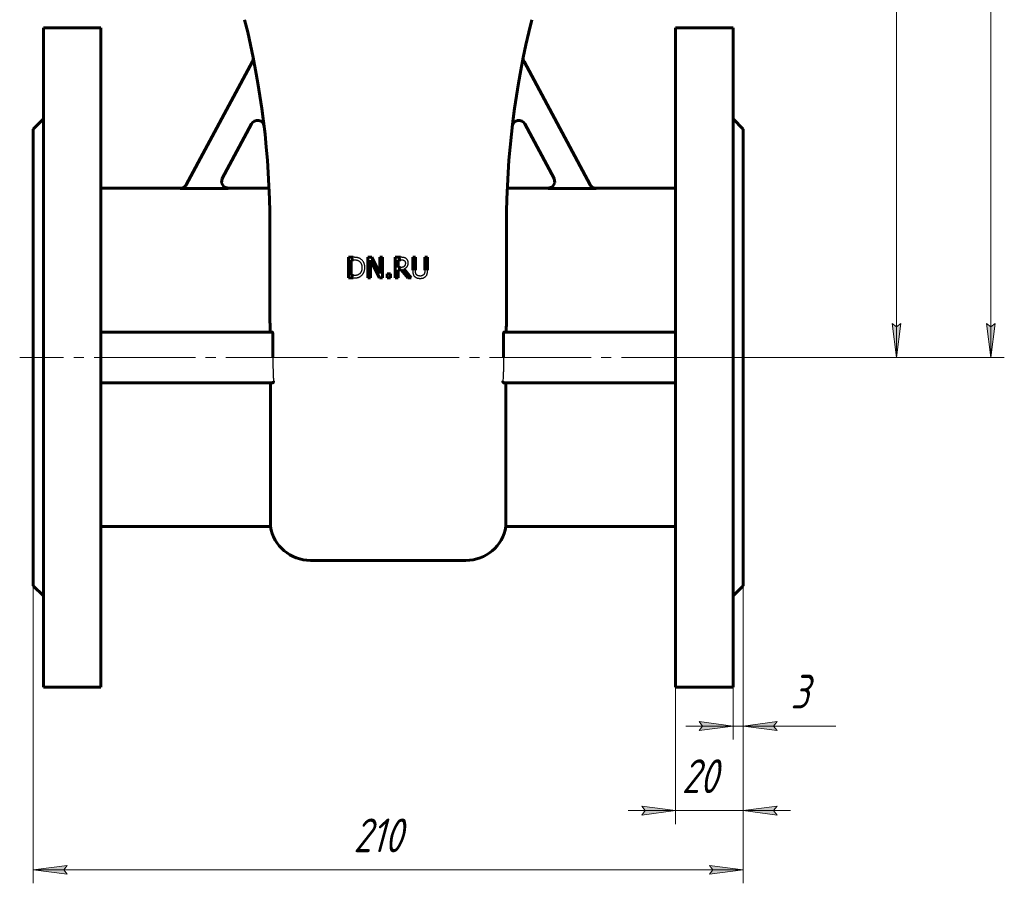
# Model space of a CAD drawing. Header units: millimetres. Extents: x 0 to 596, y 0 to 420.
# Tile 3 of 10: x 128 to 274, y 111 to 239. Entities that reach past the tile are written whole.
import ezdxf

# ---------------------------------------------------------------- set-up
doc = ezdxf.new("R2010")
doc.units = ezdxf.units.MM
for name, pattern in [('K5LT-1', [0]), ('K5LT_AXLED', [19.5, 15, -1.5, 1.5, -1.5]), ('K5LT_BASIC', [0]), ('K5LT_THIN', [0])]:
    doc.linetypes.add(name, pattern=pattern)
doc.layers.add('Системный слой', color=7, linetype='Continuous')
doc.layers.add('Системный слой (1)', color=7, linetype='Continuous', true_color=0x6c6c6c)
doc.styles.add('KDIMTEXTSTYLE', font='txt', dxfattribs={"width": 0.96, "oblique": 15, "height": 5})
doc.styles.add('KTEXTSTYLE', font='txt', dxfattribs={"width": 0.96, "height": 5})
doc.dimstyles.new('KDIMSTYLE (0.50)', dxfattribs={"dimtxt": 5, "dimasz": 1, "dimexe": 2, "dimexo": 0, "dimgap": 1, "dimtad": 1, "dimlfac": 2, "dimtxsty": 'KDIMTEXTSTYLE', "dimsah": 1, "dimcen": 0, "dimdle": 1, "dimadec": 0, "dimazin": 0, "dimtfac": 0.667, "dimtmove": 0, "dimatfit": 3, "dimfxl": 1, "dimtvp": 1, "dimtolj": 1, "dimtzin": 0, "dimarcsym": 0})

# ---------------------------------------------------------------- blocks, each defined once
blk = doc.blocks.new('U1')
at = {"layer": 'Системный слой (1)', "color": 143, "linetype": 'K5LT_BASIC', "lineweight": 60, "true_color": 0x33acca}
for p, q in [((157.98, 215.66), (157.88, 215)), ((157.88, 215), (158.23, 214.42)), ((158.23, 214.42), (158.86, 214.19))]:
    blk.add_line(p, q, dxfattribs=at)
blk = doc.blocks.new('U3')
at = {"layer": 'Системный слой (1)', "color": 143, "linetype": 'K5LT_BASIC', "lineweight": 60, "true_color": 0x33acca}
for p, q in [((207.07, 215.66), (207.17, 215)), ((206.82, 214.42), (206.19, 214.19)), ((207.17, 215), (206.82, 214.42))]:
    blk.add_line(p, q, dxfattribs=at)
blk = doc.blocks.new('U8')
at = {"layer": 'Системный слой (1)', "color": 143, "linetype": 'K5LT_BASIC', "lineweight": 60, "true_color": 0x33acca}
for p, q in [((151.78, 214.19), (140.03, 214.19)), ((164.91, 214.19), (158.86, 214.19))]:
    blk.add_line(p, q, dxfattribs=at)
blk = doc.blocks.new('U11')
at = {"layer": 'Системный слой (1)', "color": 143, "linetype": 'K5LT_BASIC', "lineweight": 60, "true_color": 0x33acca}
for p, q in [((206.19, 214.19), (200.14, 214.19)), ((225.03, 214.19), (213.27, 214.19))]:
    blk.add_line(p, q, dxfattribs=at)
blk = doc.blocks.new('D0')
at = {"layer": 'Системный слой (1)'}
for points in [[(134.53, 113.45), (135.03, 114.1), (130.03, 113.45), (135.03, 112.79)], [(235.03, 113.45), (230.03, 114.1), (230.53, 113.45), (230.03, 112.79)]]:
    blk.add_hatch(color=7, dxfattribs=at).paths.add_polyline_path(points)
at = {"layer": 'Системный слой (1)', "color": 7, "linetype": 'K5LT_THIN', "lineweight": 18, "true_color": 0xffffff}
for p, q in [((130.03, 155.44), (130.03, 111.45)), ((235.03, 155.44), (235.03, 111.45)), ((130.03, 113.45), (135.03, 114.1)), ((135.03, 114.1), (134.53, 113.45)), ((230.53, 113.45), (230.03, 114.1)), ((230.03, 114.1), (235.03, 113.45)), ((135.03, 112.79), (130.03, 113.45)), ((130.03, 113.45), (235.03, 113.45)), ((134.53, 113.45), (135.03, 112.79)), ((235.03, 113.45), (230.03, 112.79)), ((230.03, 112.79), (230.53, 113.45))]:
    blk.add_line(p, q, dxfattribs=at)
blk.add_wipeout([(177.38, 114.45), (177.38, 121.83), (187.26, 121.83), (187.26, 114.45)]).dxf.layer = 'Системный слой (1)'
at = {"layer": 'Системный слой (1)', "color": 7, "insert": (177.38, 121.03), "char_height": 5, "attachment_point": 1, "style": 'KTEXTSTYLE'}
blk.add_mtext('\\fArial|b0|c204|p34;\\H5.0;\\W1.000;\\Q15;\\fGOST Type AU|b0|i0|c204|p34;\\Q15;\\W0.960;210', dxfattribs=at)
blk = doc.blocks.new('KDIMARROW_01')
at = {"layer": 'Системный слой'}
blk.add_hatch(color=0, dxfattribs=at).paths.add_polyline_path([(-5, -0.66), (0, 0), (-5, 0.66), (-4.5, 0)])
at = {"layer": 'Системный слой', "color": 0, "linetype": 'K5LT_THIN', "lineweight": 18}
for p, q in [((-4.5, 0), (-5, 0.66)), ((-5, 0.66), (0, 0)), ((0, 0), (-5, -0.66)), ((-5, -0.66), (-4.5, 0))]:
    blk.add_line(p, q, dxfattribs=at)
at = {"layer": 'Системный слой (1)', "color": 0, "linetype": 'K5LT_THIN', "lineweight": 18}
blk.add_line((176.97, 57.12), (176.47, 57.12), dxfattribs=at)
blk = doc.blocks.new('D1')
at = {"layer": 'Системный слой (1)'}
for points in [[(220.03, 121.54), (225.03, 122.19), (220.03, 122.85), (220.53, 122.19)], [(239.53, 122.19), (240.03, 122.85), (235.03, 122.19), (240.03, 121.54)]]:
    blk.add_hatch(color=7, dxfattribs=at).paths.add_polyline_path(points)
at = {"layer": 'Системный слой (1)', "color": 7, "linetype": 'K5LT_THIN', "lineweight": 18, "true_color": 0xffffff}
for p, q in [((235.03, 155.44), (235.03, 120.19)), ((225.03, 140.44), (225.03, 120.19)), ((225.03, 122.19), (220.03, 122.85)), ((220.03, 122.85), (220.53, 122.19)), ((240.03, 122.85), (235.03, 122.19)), ((239.53, 122.19), (240.03, 122.85)), ((225.03, 122.19), (218.03, 122.19)), ((220.53, 122.19), (220.03, 121.54)), ((220.03, 121.54), (225.03, 122.19)), ((225.03, 122.19), (235.03, 122.19)), ((235.03, 122.19), (240.03, 121.54)), ((235.03, 122.19), (242.03, 122.19)), ((240.03, 121.54), (239.53, 122.19))]:
    blk.add_line(p, q, dxfattribs=at)
blk.add_wipeout([(225.94, 123.19), (225.94, 130.58), (233.78, 130.58), (233.78, 123.19)]).dxf.layer = 'Системный слой (1)'
at = {"layer": 'Системный слой (1)', "color": 7, "insert": (225.94, 129.78), "char_height": 5, "attachment_point": 1, "style": 'KTEXTSTYLE'}
blk.add_mtext('\\fArial|b0|c204|p34;\\H5.0;\\W1.000;\\Q15;\\fGOST Type AU|b0|i0|c204|p34;\\Q15;\\W0.960;20', dxfattribs=at)
blk = doc.blocks.new('D2')
at = {"layer": 'Системный слой (1)'}
for points in [[(228.53, 134.03), (233.53, 134.69), (228.53, 135.35), (229.03, 134.69)], [(239.53, 134.69), (240.03, 135.35), (235.03, 134.69), (240.03, 134.03)]]:
    blk.add_hatch(color=7, dxfattribs=at).paths.add_polyline_path(points)
at = {"layer": 'Системный слой (1)', "color": 7, "linetype": 'K5LT_THIN', "lineweight": 18, "true_color": 0xffffff}
for p, q in [((235.03, 155.44), (235.03, 132.69)), ((233.53, 140.44), (233.53, 132.69)), ((233.53, 134.69), (226.53, 134.69)), ((233.53, 134.69), (228.53, 135.35)), ((228.53, 135.35), (229.03, 134.69)), ((229.03, 134.69), (228.53, 134.03)), ((228.53, 134.03), (233.53, 134.69)), ((233.53, 134.69), (235.03, 134.69)), ((240.03, 135.35), (235.03, 134.69)), ((235.03, 134.69), (240.03, 134.03)), ((235.03, 134.69), (242.03, 134.69)), ((235.03, 134.69), (240.02, 134.69)), ((239.53, 134.69), (240.03, 135.35)), ((240.03, 134.03), (239.53, 134.69)), ((240.02, 134.69), (248.75, 134.69))]:
    blk.add_line(p, q, dxfattribs=at)
blk.add_wipeout([(242.02, 135.69), (242.02, 143.07), (246.56, 143.07), (246.56, 135.69)]).dxf.layer = 'Системный слой (1)'
at = {"layer": 'Системный слой (1)', "color": 7, "insert": (242.02, 142.28), "char_height": 5, "attachment_point": 1, "style": 'KTEXTSTYLE'}
blk.add_mtext('\\fArial|b0|c204|p34;\\H5.0;\\W1.000;\\Q15;\\fGOST Type AU|b0|i0|c204|p34;\\Q15;\\W0.960;3', dxfattribs=at)
blk = doc.blocks.new('D4')
at = {"layer": 'Системный слой (1)'}
for points in [[(258.35, 358.69), (257.7, 363.69), (257.04, 358.69), (257.7, 359.19)], [(257.7, 189.19), (258.35, 194.19), (257.7, 193.69), (257.04, 194.19)]]:
    blk.add_hatch(color=7, dxfattribs=at).paths.add_polyline_path(points)
at = {"layer": 'Системный слой (1)', "color": 7, "linetype": 'K5LT_THIN', "lineweight": 18, "true_color": 0xffffff}
for p, q in [((190.96, 363.69), (259.7, 363.69)), ((257.04, 358.69), (257.7, 363.69)), ((257.7, 363.69), (258.35, 358.69)), ((257.7, 363.69), (257.7, 189.19)), ((257.7, 359.19), (257.04, 358.69)), ((258.35, 358.69), (257.7, 359.19)), ((257.7, 189.19), (257.04, 194.19)), ((257.04, 194.19), (257.7, 193.69)), ((257.7, 193.69), (258.35, 194.19)), ((258.35, 194.19), (257.7, 189.19)), ((235.03, 189.19), (259.7, 189.19))]:
    blk.add_line(p, q, dxfattribs=at)
blk.add_wipeout([(256.7, 260.22), (249.31, 260.22), (249.31, 270.73), (256.7, 270.73)]).dxf.layer = 'Системный слой (1)'
at = {"layer": 'Системный слой (1)', "color": 7, "insert": (250.11, 260.22), "char_height": 5, "attachment_point": 1, "rotation": 90, "style": 'KTEXTSTYLE'}
blk.add_mtext('\\fArial|b0|c204|p34;\\H5.0;\\W1.000;\\Q15;\\fGOST Type AU|b0|i0|c204|p34;\\Q15;\\W0.960;349', dxfattribs=at)
blk = doc.blocks.new('D5')
at = {"layer": 'Системный слой (1)'}
for points in [[(272.3, 398.69), (271.65, 403.69), (270.99, 398.69), (271.65, 399.19)], [(271.65, 189.19), (272.3, 194.19), (271.65, 193.69), (270.99, 194.19)]]:
    blk.add_hatch(color=7, dxfattribs=at).paths.add_polyline_path(points)
at = {"layer": 'Системный слой (1)', "color": 7, "linetype": 'K5LT_THIN', "lineweight": 18, "true_color": 0xffffff}
for p, q in [((187.03, 403.69), (273.65, 403.69)), ((270.99, 398.69), (271.65, 403.69)), ((271.65, 403.69), (272.3, 398.69)), ((271.65, 189.19), (271.65, 403.69)), ((271.65, 399.19), (270.99, 398.69)), ((272.3, 398.69), (271.65, 399.19)), ((271.65, 189.19), (270.99, 194.19)), ((270.99, 194.19), (271.65, 193.69)), ((271.65, 193.69), (272.3, 194.19)), ((272.3, 194.19), (271.65, 189.19)), ((235.03, 189.19), (273.65, 189.19))]:
    blk.add_line(p, q, dxfattribs=at)
blk.add_wipeout([(270.65, 260.58), (263.26, 260.58), (263.26, 271.35), (270.65, 271.35)]).dxf.layer = 'Системный слой (1)'
at = {"layer": 'Системный слой (1)', "color": 7, "insert": (264.06, 260.58), "char_height": 5, "attachment_point": 1, "rotation": 90, "style": 'KTEXTSTYLE'}
blk.add_mtext('\\fArial|b0|c204|p34;\\H5.0;\\W1.000;\\Q15;\\fGOST Type AU|b0|i0|c204|p34;\\Q15;\\W0.960;429', dxfattribs=at)

msp = doc.modelspace()

# ---------------------------------------------------------------- linework, layer by layer
at = {"layer": 'Системный слой (1)', "color": 143, "linetype": 'K5LT_BASIC', "lineweight": 60, "true_color": 0x33acca}
for p, q in [((131.5263, 237.9404), (140.0263, 237.9404)), ((131.5263, 237.9404), (131.5263, 140.4404)), ((140.0263, 237.9404), (140.0263, 140.4404)), ((225.0263, 237.9404), (225.0263, 140.4404)), ((233.5263, 237.9404), (225.0263, 237.9404)), ((233.5263, 237.9404), (233.5263, 140.4404)), ((152.644, 214.6873), (162.4414, 232.9358)), ((212.4087, 214.6873), (202.6113, 232.9358)), ((131.5263, 224.4404), (130.0263, 222.9404)), ((235.0263, 222.9404), (233.5263, 224.4404)), ((130.0263, 222.9404), (130.0263, 155.4404)), ((162.3023, 223.7093), (157.9665, 215.6334)), ((202.7503, 223.7093), (207.0862, 215.6334)), ((235.0263, 222.9404), (235.0263, 155.4404)), ((151.7616, 214.1591), (158.8462, 214.1591)), ((213.291, 214.1591), (206.2064, 214.1591)), ((165.0263, 196.1904), (165.0263, 208.8022)), ((200.0263, 196.1904), (200.0263, 208.8022)), ((176.6647, 203.9911), (176.6647, 200.9411)), ((177.3592, 203.9911), (176.6647, 203.9911)), ((179.5095, 203.9911), (179.5095, 200.9411)), ((180.0854, 203.9911), (179.5095, 203.9911)), ((181.3138, 201.5763), (180.0854, 203.9911)), ((181.3138, 203.9911), (181.3138, 201.5763)), ((181.692, 203.9911), (181.3138, 203.9911)), ((181.692, 200.9411), (181.692, 203.9911)), ((184.3663, 203.9911), (183.5803, 203.9911)), ((183.5803, 203.9911), (183.5803, 200.9411)), ((186.1459, 203.9911), (186.1459, 202.0879)), ((186.5512, 203.9911), (186.1459, 203.9911)), ((186.5512, 202.0879), (186.5512, 203.9911)), ((187.9477, 203.9911), (187.9477, 202.078)), ((188.353, 203.9911), (187.9477, 203.9911)), ((188.353, 202.0879), (188.353, 203.9911)), ((177.07, 203.6401), (177.379, 203.6401)), ((177.07, 201.292), (177.07, 203.6401)), ((179.8877, 200.9411), (179.8877, 203.5709)), ((179.8877, 203.5709), (181.2372, 200.9411)), ((183.9857, 202.4933), (183.9857, 203.6401)), ((183.9857, 203.6401), (184.3885, 203.6401)), ((184.3416, 202.4933), (183.9857, 202.4933)), ((177.379, 201.292), (177.07, 201.292)), ((182.389, 201.5244), (182.389, 200.9411)), ((182.8784, 201.5244), (182.389, 201.5244)), ((182.8784, 200.9411), (182.8784, 201.5244)), ((183.9857, 202.1546), (184.4503, 202.1546)), ((183.9857, 200.9411), (183.9857, 202.1546)), ((184.4503, 202.1546), (185.4143, 200.9411)), ((185.9407, 200.9411), (184.8557, 202.2683)), ((176.6647, 200.9411), (177.3666, 200.9411)), ((179.5095, 200.9411), (179.8877, 200.9411)), ((181.2372, 200.9411), (181.692, 200.9411)), ((182.389, 200.9411), (182.8784, 200.9411)), ((183.5803, 200.9411), (183.9857, 200.9411)), ((185.4143, 200.9411), (185.9407, 200.9411)), ((140.0263, 192.9404), (165.3695, 192.9404)), ((165.4642, 192.6904), (165.4642, 189.1904)), ((199.5885, 192.6904), (199.5885, 189.1904)), ((225.0263, 192.9404), (199.6832, 192.9404)), ((165.4719, 185.4404), (140.0263, 185.4404)), ((165.1102, 185.4404), (165.1102, 164.1904)), ((199.5807, 185.4404), (225.0263, 185.4404)), ((199.9424, 185.4404), (199.9424, 164.1904)), ((165.1102, 164.1904), (140.0263, 164.1904)), ((225.0263, 164.1904), (199.9424, 164.1904)), ((171.0263, 159.1904), (194.0263, 159.1904)), ((131.5263, 153.9404), (130.0263, 155.4404)), ((235.0263, 155.4404), (233.5263, 153.9404)), ((131.5263, 140.4404), (140.0263, 140.4404)), ((233.5263, 140.4404), (225.0263, 140.4404))]:
    msp.add_line(p, q, dxfattribs=at)
at = {"layer": 'Системный слой (1)', "color": 30, "linetype": 'K5LT_AXLED', "lineweight": 18, "true_color": 0xff8000}
for p, q in [((232.0263, 189.1904), (128.0263, 189.1904)), ((237.0263, 189.1904), (223.0263, 189.1904))]:
    msp.add_line(p, q, dxfattribs=at)
at = {"layer": 'Системный слой (1)', "color": 143, "linetype": 'K5LT_BASIC', "lineweight": 60, "true_color": 0x33acca}
for centre, radius, start, end in [((40.0263, 208.8022), 125, 0, 14.036243), ((325.0263, 208.8022), 125, 165.963757, 180), ((161.5603, 233.4089), 1, 331.769278, 11.445796), ((203.4923, 233.4089), 1, 168.554204, 208.230722), ((163.1834, 223.2362), 1, 6.684586, 151.769278), ((201.8693, 223.2362), 1, 28.230722, 173.315414), ((171.0263, 165.1904), 6, 189.594068, 270), ((194.0263, 165.1904), 6, 270, 350.405932)]:
    msp.add_arc(centre, radius, start, end, dxfattribs=at)
at = {"layer": 'Системный слой (1)', "color": 7, "linetype": 'K5LT-1'}
for points, knots in [([(158.8462, 214.1591), (158.8088, 214.1591), (158.7343, 214.1634), (158.6243, 214.1823), (158.5348, 214.2081), (158.4652, 214.2346), (158.4276, 214.2513), (158.3724, 214.2782), (158.3, 214.3194), (158.2328, 214.3692), (158.1957, 214.4008), (158.1838, 214.4113), (158.1637, 214.4294), (158.139, 214.4533), (158.092, 214.5026), (158.0324, 214.5758), (157.9778, 214.6626), (157.9412, 214.735), (157.9238, 214.7753), (157.9138, 214.8013), (157.9087, 214.8149), (157.9008, 214.8374), (157.8907, 214.8691), (157.873, 214.9332), (157.8556, 215.0247), (157.8497, 215.1086), (157.8492, 215.1724), (157.8503, 215.2163), (157.8572, 215.2973), (157.8749, 215.3986), (157.9053, 215.4983), (157.9374, 215.576), (157.9563, 215.6144), (157.9665, 215.6334)], [0, 0, 0, 0, 0.022443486, 0.044886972, 0.067330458, 0.07852921, 0.089727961, 0.092066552, 0.115581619, 0.139907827, 0.142382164, 0.144896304, 0.149467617, 0.158610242, 0.165466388, 0.19036675, 0.215267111, 0.22722048, 0.239173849, 0.241607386, 0.244011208, 0.247987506, 0.255940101, 0.264073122, 0.288111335, 0.312149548, 0.31449716, 0.326501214, 0.338505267, 0.36334737, 0.388189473, 0.401064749, 0.413940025, 0.413940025, 0.413940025, 0.413940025]), ([(206.2064, 214.1591), (206.2438, 214.1591), (206.3184, 214.1634), (206.4284, 214.1823), (206.5178, 214.2081), (206.5875, 214.2346), (206.6251, 214.2513), (206.6803, 214.2782), (206.7527, 214.3194), (206.8199, 214.3692), (206.857, 214.4008), (206.869, 214.4113), (206.889, 214.4294), (206.9137, 214.4533), (206.9607, 214.5026), (207.0203, 214.5758), (207.075, 214.6626), (207.1115, 214.735), (207.1289, 214.7753), (207.1389, 214.8012), (207.144, 214.8149), (207.1519, 214.8374), (207.162, 214.8691), (207.1796, 214.9331), (207.197, 215.0246), (207.203, 215.1084), (207.2035, 215.1722), (207.2023, 215.2162), (207.1955, 215.2973), (207.1777, 215.3986), (207.1474, 215.4983), (207.1153, 215.576), (207.0963, 215.6144), (207.0862, 215.6334)], [0, 0, 0, 0, 0.022443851, 0.044887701, 0.067331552, 0.078530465, 0.089729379, 0.092068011, 0.115584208, 0.139911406, 0.142385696, 0.144899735, 0.149472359, 0.158617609, 0.1654675, 0.190369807, 0.215272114, 0.227221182, 0.239170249, 0.241603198, 0.244006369, 0.24798525, 0.255943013, 0.264059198, 0.288090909, 0.312122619, 0.314472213, 0.326488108, 0.338504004, 0.363347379, 0.388190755, 0.40106539, 0.413940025, 0.413940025, 0.413940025, 0.413940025]), ([(152.644, 214.6873), (152.6263, 214.6543), (152.5871, 214.5905), (152.5383, 214.5278), (152.4827, 214.4649), (152.4462, 214.4289), (152.3951, 214.3851), (152.3589, 214.3563), (152.3211, 214.33), (152.2935, 214.3123), (152.2704, 214.298), (152.2414, 214.2815), (152.2018, 214.2609), (152.1579, 214.2406), (152.1049, 214.2196), (152.0507, 214.2015), (151.9956, 214.1866), (151.9399, 214.1748), (151.8665, 214.1635), (151.8068, 214.1594), (151.766, 214.1591), (151.7616, 214.1591)], [0, 0, 0, 0, 0.022483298, 0.044966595, 0.047810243, 0.073137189, 0.075685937, 0.088302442, 0.100918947, 0.103392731, 0.108025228, 0.117290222, 0.123498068, 0.134926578, 0.146355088, 0.157783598, 0.169212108, 0.180640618, 0.192069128, 0.213949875, 0.216567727, 0.216567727, 0.216567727, 0.216567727]), ([(212.4087, 214.6873), (212.4264, 214.6543), (212.4655, 214.5905), (212.5143, 214.5278), (212.57, 214.4649), (212.6065, 214.4289), (212.6575, 214.3851), (212.6938, 214.3563), (212.7316, 214.3299), (212.7591, 214.3122), (212.7823, 214.298), (212.8113, 214.2815), (212.8509, 214.2609), (212.8947, 214.2406), (212.9477, 214.2196), (213.0019, 214.2016), (213.057, 214.1866), (213.1127, 214.1748), (213.1861, 214.1636), (213.2458, 214.1594), (213.2866, 214.1591), (213.291, 214.1591)], [0, 0, 0, 0, 0.02248479, 0.04496958, 0.047815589, 0.073146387, 0.075695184, 0.088309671, 0.100924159, 0.103397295, 0.108031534, 0.117300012, 0.123494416, 0.134921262, 0.146348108, 0.157774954, 0.1692018, 0.180628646, 0.192055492, 0.213923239, 0.216567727, 0.216567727, 0.216567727, 0.216567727]), ([(178.4517, 203.7489), (178.4427, 203.7547), (178.4246, 203.7663), (178.3873, 203.7885), (178.3386, 203.8147), (178.2869, 203.8391), (178.2439, 203.8574), (178.2108, 203.8705), (178.1768, 203.8831), (178.1421, 203.895), (178.1065, 203.9063), (178.0729, 203.9162), (178.0414, 203.9249), (178.0124, 203.9324), (177.9824, 203.9393), (177.9535, 203.9453), (177.926, 203.9505), (177.8918, 203.9564), (177.8321, 203.9655), (177.7417, 203.9759), (177.6443, 203.9832), (177.5614, 203.9873), (177.4966, 203.9895), (177.429, 203.9908), (177.3826, 203.9911), (177.3592, 203.9911)], [-0.711735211, -0.711735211, -0.711735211, -0.711735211, -0.684262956, -0.6567907, -0.60184619, -0.54690168, -0.519429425, -0.49195717, -0.464484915, -0.43701266, -0.409540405, -0.38206815, -0.361271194, -0.340474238, -0.319677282, -0.298880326, -0.282961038, -0.267041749, -0.235203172, -0.176402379, -0.117601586, -0.08820119, -0.058800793, -0.029400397, 0, 0, 0, 0]), ([(185.1424, 203.8304), (185.1253, 203.8414), (185.0908, 203.8623), (185.0521, 203.8825), (184.9975, 203.9083), (184.9436, 203.9293), (184.8754, 203.9487), (184.8401, 203.9564), (184.8192, 203.9603), (184.8104, 203.9618), (184.7928, 203.9646), (184.7655, 203.9686), (184.7207, 203.9743), (184.6439, 203.982), (184.526, 203.9892), (184.4225, 203.9911), (184.3663, 203.9911)], [-0.161155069, -0.161155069, -0.161155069, -0.161155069, -0.148263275, -0.135371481, -0.132778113, -0.108543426, -0.096754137, -0.084964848, -0.084102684, -0.082378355, -0.078929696, -0.07203238, -0.064293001, -0.050425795, -0.025914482, 0, 0, 0, 0]), ([(177.379, 203.6401), (177.395, 203.6401), (177.4267, 203.6399), (177.4733, 203.6389), (177.5186, 203.6372), (177.5608, 203.6349), (177.6, 203.6321), (177.6365, 203.6288), (177.6719, 203.6251), (177.7049, 203.621), (177.7357, 203.6165), (177.7644, 203.6118), (177.7922, 203.6067), (177.8143, 203.6021), (177.831, 203.5984), (177.8466, 203.5947), (177.8659, 203.5899), (177.8887, 203.5837), (177.9114, 203.5772), (177.9341, 203.5701), (177.964, 203.5602), (177.9951, 203.5488), (178.0567, 203.5242), (178.1182, 203.4951), (178.1695, 203.4662), (178.1847, 203.4572)], [-0.122136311, -0.122136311, -0.122136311, -0.122136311, -0.116722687, -0.111309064, -0.10589544, -0.100481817, -0.09567233, -0.090862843, -0.086053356, -0.081243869, -0.076951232, -0.072658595, -0.068365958, -0.06407332, -0.062146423, -0.060219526, -0.056365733, -0.052511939, -0.048658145, -0.044804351, -0.040950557, -0.033242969, -0.028590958, -0.008523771, 0, 0, 0, 0]), ([(178.1847, 203.4572), (178.2014, 203.447), (178.2338, 203.4257), (178.2678, 203.4003), (178.3142, 203.3625), (178.3705, 203.3099), (178.4406, 203.2256), (178.5013, 203.1307), (178.551, 203.0273), (178.5798, 202.9455), (178.6046, 202.8588), (178.6256, 202.7637), (178.6387, 202.6576), (178.6438, 202.5837), (178.6456, 202.5459), (178.6467, 202.5075), (178.6469, 202.4816), (178.6469, 202.4685)], [-0.228722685, -0.228722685, -0.228722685, -0.228722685, -0.216268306, -0.203813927, -0.201223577, -0.17717576, -0.153135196, -0.129094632, -0.10422721, -0.081198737, -0.076679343, -0.051147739, -0.025616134, -0.0192121, -0.012808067, -0.006404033, 0, 0, 0, 0]), ([(178.6469, 202.4685), (178.6469, 202.4515), (178.6466, 202.4176), (178.6449, 202.3677), (178.6421, 202.3188), (178.6382, 202.2728), (178.6335, 202.2294), (178.6262, 202.1747), (178.6151, 202.1111), (178.5987, 202.0403), (178.5804, 201.9778), (178.5604, 201.9213), (178.539, 201.8705), (178.5154, 201.8222), (178.4811, 201.7608), (178.431, 201.6869), (178.3601, 201.6058), (178.2885, 201.5422), (178.2403, 201.5072), (178.2218, 201.4947)], [-0.276021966, -0.276021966, -0.276021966, -0.276021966, -0.265988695, -0.255955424, -0.245922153, -0.235888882, -0.226754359, -0.217619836, -0.19935079, -0.182548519, -0.165746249, -0.151188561, -0.136630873, -0.122295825, -0.107960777, -0.079290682, -0.048447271, -0.018055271, 0, 0, 0, 0]), ([(178.4467, 201.1858), (178.4899, 201.2143), (178.5354, 201.2487), (178.618, 201.3206), (178.6631, 201.3657), (178.7065, 201.4156), (178.724, 201.4363), (178.7547, 201.4745), (178.7964, 201.5316), (178.8353, 201.5921), (178.865, 201.6432), (178.8935, 201.6954), (178.927, 201.7633), (178.9619, 201.8467), (178.9915, 201.9311), (179.0096, 201.994), (179.0333, 202.0882), (179.0578, 202.2193), (179.0687, 202.3651), (179.0696, 202.4491), (179.0696, 202.4636)], [-0.278962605, -0.278962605, -0.278962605, -0.278962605, -0.247175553, -0.243853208, -0.211601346, -0.208232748, -0.203909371, -0.195262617, -0.178870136, -0.162027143, -0.153605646, -0.145184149, -0.128341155, -0.111498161, -0.095175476, -0.078852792, -0.075672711, -0.042270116, -0.007265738, 0, 0, 0, 0]), ([(179.0696, 202.4636), (179.0696, 202.4846), (179.069, 202.5263), (179.0666, 202.588), (179.0624, 202.6486), (179.055, 202.7249), (179.0422, 202.8151), (179.0218, 202.9155), (178.9964, 203.0098), (178.9682, 203.0936), (178.9374, 203.1695), (178.905, 203.2379), (178.8694, 203.3036), (178.841, 203.3501), (178.7951, 203.4202), (178.7263, 203.5114), (178.613, 203.6279), (178.5175, 203.7041), (178.4617, 203.7422), (178.4517, 203.7489)], [-0.236572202, -0.236572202, -0.236572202, -0.236572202, -0.228129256, -0.219686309, -0.211243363, -0.202800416, -0.187098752, -0.171397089, -0.156612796, -0.141828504, -0.129465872, -0.11710324, -0.104753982, -0.092404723, -0.0897364, -0.062369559, -0.034019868, -0.006064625, 0, 0, 0, 0]), ([(184.8928, 202.6514), (184.8858, 202.6445), (184.8714, 202.631), (184.8548, 202.6172), (184.8302, 202.5984), (184.7965, 202.5761), (184.7529, 202.5547), (184.7158, 202.5405), (184.6919, 202.533), (184.6724, 202.5278), (184.6576, 202.5243), (184.6426, 202.5211), (184.623, 202.5172), (184.5986, 202.5128), (184.5626, 202.5072), (184.4811, 202.4971), (184.404, 202.4933), (184.3416, 202.4933)], [-0.0846184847, -0.0846184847, -0.0846184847, -0.0846184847, -0.0800034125, -0.0753883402, -0.0744226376, -0.0653627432, -0.0561571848, -0.0515544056, -0.0469516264, -0.0446938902, -0.042436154, -0.0401784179, -0.0379206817, -0.0337082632, -0.0294958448, -0.0225875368, 0, 0, 0, 0]), ([(184.3885, 203.6401), (184.3988, 203.6401), (184.4193, 203.64), (184.4494, 203.6394), (184.4786, 203.6383), (184.5058, 203.6369), (184.531, 203.6353), (184.5544, 203.6333), (184.5772, 203.6311), (184.5984, 203.6286), (184.6181, 203.6259), (184.6425, 203.6222), (184.6705, 203.6171), (184.7015, 203.6101), (184.7302, 203.6021), (184.7581, 203.593), (184.7793, 203.585), (184.8118, 203.5713), (184.8414, 203.5562), (184.8664, 203.5406), (184.873, 203.5363)], [-0.105350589, -0.105350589, -0.105350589, -0.105350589, -0.100431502, -0.095512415, -0.090593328, -0.085674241, -0.081313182, -0.076952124, -0.072591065, -0.068230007, -0.064347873, -0.060465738, -0.052701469, -0.045754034, -0.0388066, -0.031859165, -0.02491173, -0.022395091, -0.005983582, 0, 0, 0, 0]), ([(184.8557, 202.2683), (184.8674, 202.2727), (184.8905, 202.2817), (184.9245, 202.2962), (184.9576, 202.3115), (184.999, 202.3323), (185.0474, 202.3595), (185.1197, 202.4064), (185.1851, 202.4584), (185.2439, 202.5156), (185.2963, 202.5735), (185.3418, 202.634), (185.3787, 202.6958), (185.4095, 202.7558), (185.4415, 202.8358), (185.4611, 202.9095), (185.4728, 202.9697), (185.4798, 203.0137), (185.4852, 203.068), (185.4875, 203.1107), (185.4883, 203.1405), (185.4884, 203.1555), (185.4884, 203.1631)], [-0.148110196, -0.148110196, -0.148110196, -0.148110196, -0.143631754, -0.139153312, -0.134674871, -0.130196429, -0.121903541, -0.113610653, -0.097024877, -0.089138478, -0.081252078, -0.066130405, -0.059524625, -0.052918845, -0.039707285, -0.026179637, -0.024288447, -0.017188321, -0.010088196, -0.005044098, -0.002522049, 0, 0, 0, 0]), ([(184.873, 203.5363), (184.881, 203.5309), (184.8966, 203.5197), (184.9126, 203.5065), (184.9341, 203.4875), (184.9591, 203.4619), (184.9895, 203.4219), (185.0104, 203.3857), (185.0245, 203.3546), (185.037, 203.3227), (185.0453, 203.295), (185.0546, 203.256), (185.062, 203.2135), (185.0654, 203.1653), (185.0658, 203.1372), (185.0658, 203.1309)], [-0.081685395, -0.081685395, -0.081685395, -0.081685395, -0.076696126, -0.0717068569, -0.0706954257, -0.0613419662, -0.0522677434, -0.0430034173, -0.0383712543, -0.0337390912, -0.0245907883, -0.0231782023, -0.0130157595, -0.0028533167, 0, 0, 0, 0]), ([(185.0658, 203.1309), (185.0658, 203.1217), (185.0655, 203.1033), (185.0646, 203.0762), (185.0629, 203.0496), (185.0607, 203.0243), (185.0579, 203.0005), (185.0535, 202.9702), (185.0469, 202.9347), (185.037, 202.895), (185.0259, 202.8592), (185.0134, 202.8263), (184.9953, 202.7863), (184.9688, 202.7398), (184.9381, 202.6991), (184.9119, 202.6702), (184.8993, 202.6576), (184.8928, 202.6514)], [-0.0937576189, -0.0937576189, -0.0937576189, -0.0937576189, -0.0896029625, -0.085448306, -0.0812936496, -0.0771389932, -0.0733225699, -0.0695061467, -0.0618733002, -0.0547800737, -0.0476868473, -0.0413301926, -0.034973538, -0.0226294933, -0.0102854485, -0.0051427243, 0, 0, 0, 0]), ([(185.4884, 203.1631), (185.4884, 203.1733), (185.4882, 203.1937), (185.487, 203.2238), (185.4851, 203.2533), (185.4816, 203.2903), (185.4756, 203.3338), (185.4661, 203.382), (185.4543, 203.427), (185.4407, 203.4684), (185.4251, 203.5072), (185.4107, 203.5374), (185.3983, 203.5604), (185.3855, 203.5824), (185.3686, 203.6092), (185.3469, 203.6402), (185.3295, 203.6626), (185.3013, 203.6965), (185.2579, 203.7426), (185.1982, 203.7925), (185.1571, 203.8209), (185.1424, 203.8304)], [-0.193489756, -0.193489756, -0.193489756, -0.193489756, -0.187228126, -0.180966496, -0.174704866, -0.168443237, -0.156866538, -0.14528984, -0.134451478, -0.123613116, -0.113319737, -0.103026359, -0.098061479, -0.0930966, -0.083166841, -0.073237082, -0.063307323, -0.060732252, -0.038297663, -0.013257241, 0, 0, 0, 0]), ([(177.3666, 200.9411), (177.3861, 200.9411), (177.4248, 200.9413), (177.4817, 200.9422), (177.5371, 200.9438), (177.5908, 200.946), (177.6425, 200.9489), (177.7092, 200.9535), (177.776, 200.9598), (177.8421, 200.9678), (177.8941, 200.9754), (177.9353, 200.9825), (177.967, 200.9886), (177.9873, 200.9929), (178.0049, 200.9969), (178.0245, 201.0015), (178.0457, 201.007), (178.0687, 201.0134), (178.0935, 201.0207), (178.1369, 201.0346), (178.1988, 201.0574), (178.2991, 201.1012), (178.3816, 201.1455), (178.439, 201.1809), (178.4467, 201.1858)], [-0.489465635, -0.489465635, -0.489465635, -0.489465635, -0.469874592, -0.450283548, -0.430692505, -0.411101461, -0.391510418, -0.371919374, -0.332737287, -0.308900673, -0.28506406, -0.261227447, -0.24930914, -0.237390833, -0.229840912, -0.22229099, -0.207191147, -0.19698596, -0.186780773, -0.168865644, -0.129708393, -0.090551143, -0.012236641, 0, 0, 0, 0]), ([(178.2218, 201.4947), (178.2048, 201.4828), (178.1703, 201.4601), (178.1307, 201.4376), (178.0722, 201.4072), (178.0264, 201.3873), (177.9775, 201.3699), (177.9563, 201.3628), (177.9298, 201.3546), (177.8995, 201.3463), (177.87, 201.339), (177.8387, 201.3324), (177.7944, 201.3238), (177.7485, 201.3165), (177.7008, 201.3101), (177.6642, 201.3059), (177.6268, 201.3023), (177.5849, 201.2989), (177.5383, 201.296), (177.4864, 201.2937), (177.4332, 201.2923), (177.3971, 201.292), (177.379, 201.292)], [-0.129515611, -0.129515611, -0.129515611, -0.129515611, -0.119550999, -0.109586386, -0.107523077, -0.087584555, -0.085520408, -0.082628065, -0.07684338, -0.072307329, -0.067771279, -0.062610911, -0.057450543, -0.047129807, -0.041969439, -0.036809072, -0.031648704, -0.026488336, -0.019866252, -0.013244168, -0.006622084, 0, 0, 0, 0]), ([(186.1459, 202.0879), (186.1459, 202.0695), (186.1462, 202.0328), (186.1476, 201.9789), (186.1501, 201.9263), (186.1533, 201.8772), (186.1574, 201.8314), (186.1635, 201.7741), (186.1711, 201.7206), (186.1799, 201.6708), (186.1868, 201.6364), (186.1943, 201.6029), (186.2022, 201.5715), (186.2104, 201.5421), (186.2189, 201.5145), (186.2281, 201.4874), (186.238, 201.461), (186.2486, 201.4352), (186.2635, 201.4016), (186.292, 201.345), (186.3397, 201.2692), (186.3935, 201.2035), (186.428, 201.1679), (186.4375, 201.1586)], [-0.129094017, -0.129094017, -0.129094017, -0.129094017, -0.123542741, -0.117991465, -0.112440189, -0.106888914, -0.1019132, -0.096937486, -0.086986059, -0.082495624, -0.078005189, -0.073514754, -0.069024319, -0.064988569, -0.060952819, -0.056917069, -0.052881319, -0.048917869, -0.044954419, -0.037027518, -0.021378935, -0.005730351, 0, 0, 0, 0]), ([(186.4375, 201.1586), (186.4503, 201.1458), (186.4765, 201.1212), (186.507, 201.0959), (186.5532, 201.0606), (186.59, 201.0363), (186.6301, 201.0136), (186.6476, 201.0041), (186.6773, 200.9889), (186.7377, 200.9613), (186.8099, 200.9354), (186.8891, 200.9144), (186.9512, 200.9014), (187.0159, 200.8911), (187.0737, 200.8846), (187.1234, 200.8807), (187.1643, 200.8784), (187.2059, 200.8771), (187.2341, 200.8768), (187.2482, 200.8768)], [-0.322958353, -0.322958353, -0.322958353, -0.322958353, -0.301047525, -0.279136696, -0.274585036, -0.230252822, -0.225650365, -0.21925955, -0.206477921, -0.186016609, -0.141138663, -0.11869969, -0.096260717, -0.073821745, -0.051382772, -0.038537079, -0.025691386, -0.012845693, 0, 0, 0, 0]), ([(186.6822, 201.4725), (186.6743, 201.4844), (186.6593, 201.5088), (186.6445, 201.5367), (186.6306, 201.5654), (186.6177, 201.5947), (186.6066, 201.6252), (186.5998, 201.6464), (186.5949, 201.6623), (186.5889, 201.6842), (186.5836, 201.7066), (186.5797, 201.7249), (186.5769, 201.7399), (186.573, 201.7623), (186.5693, 201.7867), (186.5659, 201.8122), (186.5629, 201.8384), (186.5593, 201.8746), (186.5558, 201.9221), (186.5536, 201.9658), (186.5524, 202.0021), (186.5517, 202.03), (186.5513, 202.0587), (186.5512, 202.0781), (186.5512, 202.0879)], [-0.343745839, -0.343745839, -0.343745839, -0.343745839, -0.317150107, -0.290554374, -0.285054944, -0.258118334, -0.231181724, -0.22561445, -0.217365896, -0.200868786, -0.184371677, -0.176123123, -0.167874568, -0.157558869, -0.136927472, -0.126611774, -0.116296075, -0.095664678, -0.071748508, -0.047832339, -0.035874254, -0.023916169, -0.011958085, 0, 0, 0, 0]), ([(187.2482, 201.2228), (187.2382, 201.2228), (187.2184, 201.2231), (187.1892, 201.2241), (187.1605, 201.2259), (187.1334, 201.2283), (187.1077, 201.2312), (187.0752, 201.2358), (187.0228, 201.2456), (186.957, 201.2637), (186.8891, 201.2916), (186.8307, 201.3242), (186.7787, 201.3622), (186.733, 201.4056), (186.702, 201.4435), (186.6861, 201.4667), (186.6822, 201.4725)], [-0.162465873, -0.162465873, -0.162465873, -0.162465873, -0.156402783, -0.150339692, -0.144276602, -0.138213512, -0.1326561, -0.127098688, -0.115983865, -0.095376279, -0.0768315, -0.058800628, -0.040998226, -0.023195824, -0.005738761, 0, 0, 0, 0]), ([(187.8167, 201.4725), (187.8111, 201.464), (187.7994, 201.4475), (187.7855, 201.4301), (187.7644, 201.4059), (187.7342, 201.3757), (187.6934, 201.3441), (187.6575, 201.3212), (187.6292, 201.3055), (187.6044, 201.2935), (187.584, 201.2846), (187.5639, 201.2764), (187.5387, 201.2672), (187.5099, 201.2581), (187.4651, 201.2457), (187.4241, 201.2373), (187.3574, 201.2276), (187.3066, 201.2235), (187.2593, 201.2228), (187.2482, 201.2228)], [-0.107165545, -0.107165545, -0.107165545, -0.107165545, -0.101648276, -0.096131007, -0.094971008, -0.083999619, -0.072710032, -0.067065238, -0.061420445, -0.055852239, -0.053068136, -0.050284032, -0.045041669, -0.039799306, -0.035586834, -0.022631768, -0.020142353, -0.004697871, 0, 0, 0, 0]), ([(187.2482, 200.8768), (187.2632, 200.8768), (187.2931, 200.8771), (187.3371, 200.8785), (187.3801, 200.8807), (187.4204, 200.8838), (187.4583, 200.8876), (187.5058, 200.8935), (187.5504, 200.9007), (187.5922, 200.9091), (187.6213, 200.9157), (187.6496, 200.923), (187.7019, 200.9379), (187.7496, 200.9553), (187.7954, 200.9753), (187.8253, 200.9894), (187.8503, 201.0024), (187.8993, 201.03), (187.9646, 201.0726), (188.026, 201.1243), (188.0577, 201.155), (188.0614, 201.1586)], [-0.133113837, -0.133113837, -0.133113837, -0.133113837, -0.12772088, -0.122327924, -0.116934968, -0.111542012, -0.106665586, -0.10178916, -0.092036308, -0.087588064, -0.083139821, -0.078691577, -0.074243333, -0.057841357, -0.053740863, -0.049640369, -0.041439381, -0.039717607, -0.021593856, -0.002514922, 0, 0, 0, 0]), ([(187.9477, 202.078), (187.9477, 202.0658), (187.9475, 202.0415), (187.9469, 202.0057), (187.9458, 201.9708), (187.9442, 201.937), (187.9422, 201.9044), (187.9389, 201.8623), (187.9349, 201.8245), (187.9304, 201.7907), (187.9272, 201.7692), (187.9238, 201.7483), (187.9201, 201.7282), (187.9161, 201.7088), (187.9116, 201.69), (187.9068, 201.6716), (187.9015, 201.6533), (187.8958, 201.6352), (187.8875, 201.6115), (187.8796, 201.5915), (187.8627, 201.5522), (187.8437, 201.5152), (187.823, 201.482), (187.8167, 201.4725)], [-0.0871314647, -0.0871314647, -0.0871314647, -0.0871314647, -0.0831713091, -0.0792111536, -0.0752509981, -0.0712908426, -0.0673306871, -0.0633705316, -0.0554502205, -0.0523701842, -0.0492901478, -0.0462101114, -0.043130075, -0.0401940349, -0.0372579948, -0.0343219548, -0.0313859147, -0.0284498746, -0.0255138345, -0.0196417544, -0.0183802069, -0.005374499, 0, 0, 0, 0]), ([(188.0614, 201.1586), (188.074, 201.1706), (188.0983, 201.1953), (188.1232, 201.224), (188.1574, 201.2666), (188.1984, 201.3256), (188.2384, 201.4024), (188.2653, 201.4681), (188.2827, 201.5193), (188.2975, 201.5725), (188.3103, 201.6269), (188.3212, 201.6828), (188.3327, 201.7536), (188.3478, 201.8821), (188.353, 202.0014), (188.353, 202.0879)], [-0.200678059, -0.200678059, -0.200678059, -0.200678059, -0.189054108, -0.177430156, -0.175001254, -0.152059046, -0.128629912, -0.116915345, -0.105200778, -0.093565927, -0.081931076, -0.070871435, -0.059811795, -0.04081866, 0, 0, 0, 0]), ([(165.4642, 189.1904), (165.4642, 188.8571), (165.4693, 188.1778), (165.4916, 187.2446), (165.5241, 186.4127), (165.5494, 185.9316), (165.5639, 185.6904)], [6.359974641, 6.359974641, 6.359974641, 6.359974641, 6.559976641, 6.759978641, 6.894158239, 7.028337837, 7.028337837, 7.028337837, 7.028337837]), ([(199.5885, 189.1904), (199.5884, 188.8571), (199.5834, 188.1778), (199.5611, 187.2446), (199.5285, 186.4127), (199.5032, 185.9316), (199.4888, 185.6904)], [6.359974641, 6.359974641, 6.359974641, 6.359974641, 6.559976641, 6.759978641, 6.894158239, 7.028337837, 7.028337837, 7.028337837, 7.028337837])]:
    msp.add_open_spline(points, degree=3, knots=knots, dxfattribs=at)
at = {"layer": 'Системный слой (1)', "color": 143, "linetype": 'K5LT_BASIC', "lineweight": 60, "true_color": 0x33acca}
for points, knots in [([(151.7791, 214.1904), (151.9588, 214.1904), (152.3178, 214.2897), (152.5751, 214.5591), (152.6601, 214.7174), (152.6601, 214.7174), (152.6601, 214.7174)], [0, 0, 0, 0, 0.49999647, 0.99999294, 0.99999294, 1, 1, 1, 1]), ([(213.2736, 214.1904), (213.0939, 214.1904), (212.7349, 214.2897), (212.4775, 214.5591), (212.3925, 214.7174), (212.3925, 214.7174), (212.3925, 214.7174)], [0, 0, 0, 0, 0.49999647, 0.99999294, 0.99999294, 1, 1, 1, 1]), ([(165.0263, 196.1904), (165.0263, 195.9212), (165.0288, 195.4876), (165.0359, 194.8787), (165.0433, 194.3914), (165.0544, 193.743), (165.0634, 193.2664), (165.0693, 192.9404)], [0, 0, 0, 0, 2.02139148, 3.23596376, 4.5099771, 5.61393711, 8, 8, 8, 8]), ([(200.0263, 196.1904), (200.0263, 195.9212), (200.0239, 195.4876), (200.0167, 194.8787), (200.0094, 194.3914), (199.9982, 193.743), (199.9893, 193.2664), (199.9833, 192.9404)], [0, 0, 0, 0, 2.02139148, 3.23596376, 4.5099771, 5.61393711, 8, 8, 8, 8]), ([(165.4642, 192.6904), (165.4642, 192.7051), (165.4634, 192.7281), (165.4606, 192.7578), (165.4563, 192.7904), (165.4493, 192.8242), (165.4399, 192.8548), (165.4333, 192.8721), (165.4256, 192.8894), (165.4152, 192.9082), (165.4008, 192.9262), (165.3851, 192.9378), (165.3747, 192.9404), (165.3695, 192.9404)], [0, 0, 0, 0, 1.58327377, 2.41709561, 3.13324314, 5.1105319, 6.31975307, 7.25680686, 7.80757907, 9.24010602, 10.77676249, 12.30505192, 14, 14, 14, 14]), ([(199.5885, 192.6904), (199.5885, 192.7051), (199.5893, 192.7281), (199.5921, 192.7578), (199.5964, 192.7904), (199.6034, 192.8242), (199.6127, 192.8548), (199.6194, 192.8721), (199.6271, 192.8894), (199.6374, 192.9082), (199.6518, 192.9262), (199.6675, 192.9378), (199.6779, 192.9404), (199.6832, 192.9404)], [0, 0, 0, 0, 1.58327377, 2.41709561, 3.13324314, 5.1105319, 6.31975307, 7.25680686, 7.80757907, 9.24010602, 10.77676249, 12.30505192, 14, 14, 14, 14]), ([(165.4719, 185.4404), (165.4805, 185.4404), (165.4929, 185.4443), (165.5089, 185.4572), (165.5205, 185.4708), (165.5319, 185.4894), (165.5414, 185.5107), (165.5483, 185.5315), (165.5532, 185.5498), (165.557, 185.5674), (165.5601, 185.5857), (165.5633, 185.6116), (165.565, 185.6399), (165.5649, 185.669), (165.5643, 185.6838), (165.5639, 185.6904)], [0, 0, 0, 0, 2.68117649, 3.90413008, 5.26930465, 6.69561243, 8.17172131, 9.25443986, 10.10433415, 10.92812436, 11.74237417, 12.54514992, 14.25524612, 15.22315586, 16, 16, 16, 16]), ([(199.5807, 185.4404), (199.5722, 185.4404), (199.5597, 185.4443), (199.5437, 185.4572), (199.5322, 185.4708), (199.5208, 185.4894), (199.5113, 185.5107), (199.5043, 185.5315), (199.4994, 185.5498), (199.4956, 185.5674), (199.4926, 185.5857), (199.4894, 185.6116), (199.4877, 185.6399), (199.4877, 185.669), (199.4884, 185.6838), (199.4888, 185.6904)], [0, 0, 0, 0, 2.68117649, 3.90413008, 5.26930465, 6.69561243, 8.17172131, 9.25443986, 10.10433415, 10.92812436, 11.74237417, 12.54514992, 14.25524612, 15.22315586, 16, 16, 16, 16])]:
    msp.add_open_spline(points, degree=3, knots=knots, dxfattribs=at)

# ---------------------------------------------------------------- block references
at = {"layer": 'Системный слой (1)'}
for name in ['U1', 'U3', 'U8', 'U11']:
    msp.add_blockref(name, (0, 0), dxfattribs=at)

# ---------------------------------------------------------------- next in the draw order: dimensions: what is measured, and where the dimension line sits
at = {"layer": 'Системный слой (1)', "color": 7}
dim = msp.add_linear_dim(base=(257.6963, 363.6904), p1=(235.0263, 189.1904), p2=(190.9595, 363.6904), angle=90, dimstyle='KDIMSTYLE (0.50)', override={"dimexo": 0, "dimpost": '\\fGOST Type AU|b0|c204|p34;\\H5.0;\\W0.960;\\Q15;<>', "dimblk1": 'KDIMARROW_01', "dimblk2": 'KDIMARROW_01', "dimse1": 0, "dimse2": 0, "dimclrt": 7, "dimtol": 1, "dimtp": 0, "dimtm": 0, "dimtdec": 5, "dimtolj": 1}, dxfattribs=at)
dim.commit()
dim.dimension.update_dxf_attribs({"geometry": 'D4', "text_midpoint": (257.6963, 265.6904), "dimtype": 160})
dim = msp.add_linear_dim(base=(130.0263, 113.4459), p1=(235.0263, 155.4404), p2=(130.0263, 155.4404), dimstyle='KDIMSTYLE (0.50)', override={"dimexo": 0, "dimpost": '\\fGOST Type AU|b0|c204|p34;\\H5.0;\\W0.960;\\Q15;<>', "dimblk1": 'KDIMARROW_01', "dimblk2": 'KDIMARROW_01', "dimse1": 0, "dimse2": 0, "dimclrt": 7, "dimtol": 1, "dimtp": 0, "dimtm": 0, "dimtdec": 5, "dimtolj": 1}, dxfattribs=at)
dim.commit()
dim.dimension.update_dxf_attribs({"geometry": 'D0', "text_midpoint": (182.5263, 113.4459), "dimtype": 160})

# ---------------------------------------------------------------- next in the draw order: dimensions: what is measured, and where the dimension line sits
dim = msp.add_linear_dim(base=(271.6466, 189.1904), p1=(187.0263, 403.6904), p2=(235.0263, 189.1904), angle=90, dimstyle='KDIMSTYLE (0.50)', override={"dimexo": 0, "dimpost": '\\fGOST Type AU|b0|c204|p34;\\H5.0;\\W0.960;\\Q15;<>', "dimblk1": 'KDIMARROW_01', "dimblk2": 'KDIMARROW_01', "dimse1": 0, "dimse2": 0, "dimclrt": 7, "dimtol": 1, "dimtp": 0, "dimtm": 0, "dimtdec": 5, "dimtolj": 1}, dxfattribs=at)
dim.commit()
dim.dimension.update_dxf_attribs({"geometry": 'D5', "text_midpoint": (271.6466, 266.1904), "dimtype": 160})
dim = msp.add_linear_dim(base=(225.0263, 122.1941), p1=(235.0263, 155.4404), p2=(225.0263, 140.4404), dimstyle='KDIMSTYLE (0.50)', override={"dimexo": 0, "dimpost": '\\fGOST Type AU|b0|c204|p34;\\H5.0;\\W0.960;\\Q15;<>', "dimblk1": 'KDIMARROW_01', "dimblk2": 'KDIMARROW_01', "dimse1": 0, "dimse2": 0, "dimclrt": 7, "dimtol": 1, "dimtp": 0, "dimtm": 0, "dimtdec": 5, "dimtolj": 1}, dxfattribs=at)
dim.commit()
dim.dimension.update_dxf_attribs({"geometry": 'D1', "text_midpoint": (230.0263, 122.1941), "dimtype": 160})

# ---------------------------------------------------------------- next in the draw order: dimensions: what is measured, and where the dimension line sits
dim = msp.add_linear_dim(base=(233.5263, 134.6915), p1=(235.0263, 155.4404), p2=(233.5263, 140.4404), dimstyle='KDIMSTYLE (0.50)', override={"dimexo": 0, "dimtoh": 1, "dimpost": '\\fGOST Type AU|b0|c204|p34;\\H5.0;\\W0.960;\\Q15;<>', "dimblk1": 'KDIMARROW_01', "dimblk2": 'KDIMARROW_01', "dimse1": 0, "dimse2": 0, "dimclrt": 7, "dimtol": 1, "dimtp": 0, "dimtm": 0, "dimtdec": 5, "dimtmove": 1, "dimtolj": 1}, dxfattribs=at)
dim.commit()
dim.dimension.update_dxf_attribs({"geometry": 'D2', "text_midpoint": (244.3865, 134.6915), "dimtype": 160})

doc.saveas('drawing.dxf')
